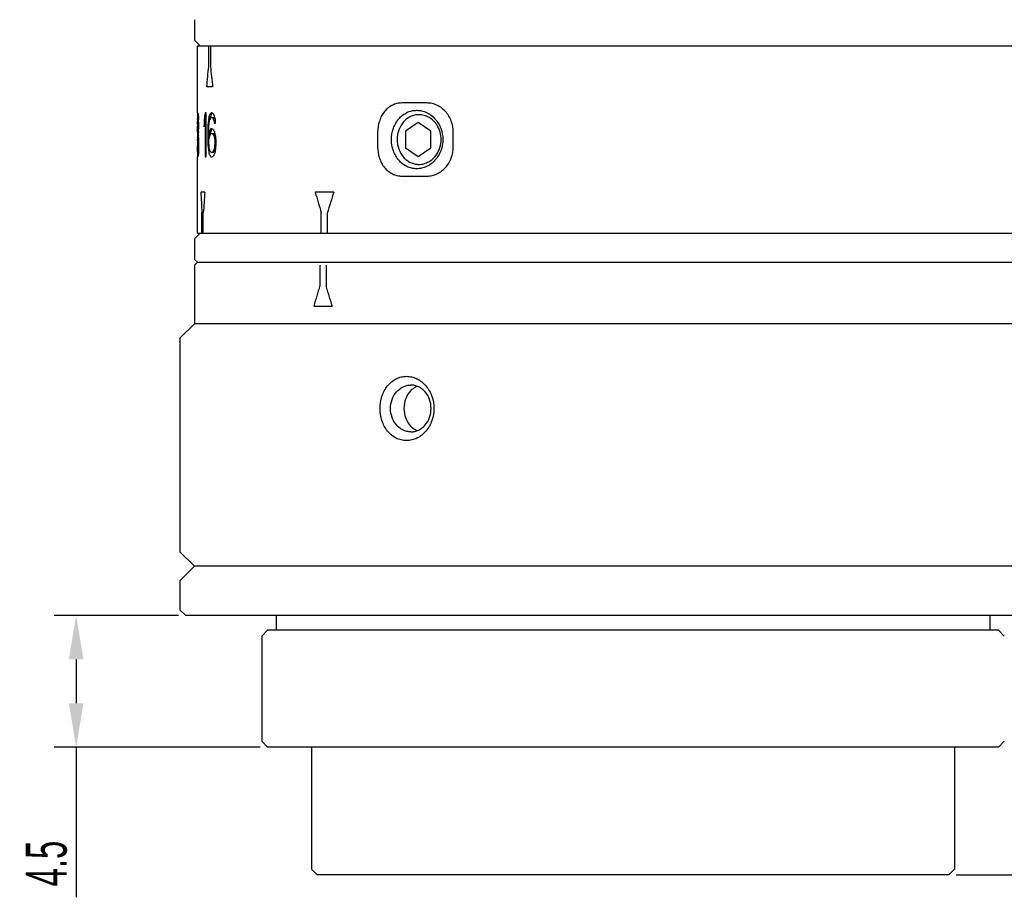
# Model space of a CAD drawing. Header units: millimetres. Extents: x 63 to 300, y 73 to 185.
# Tile 1 of 4: x 63 to 130, y 73 to 133. Entities that reach past the tile are written whole.
import ezdxf

# ---------------------------------------------------------------- set-up
doc = ezdxf.new("R2010")
doc.units = ezdxf.units.MM
doc.header["$LTSCALE"] = 16.335
doc.header["$PDMODE"] = 3
doc.header["$PDSIZE"] = 8
doc.layers.get('0').update_dxf_attribs({"linetype": 'CONTINUOUS'})
doc.layers.get('Defpoints').update_dxf_attribs({"linetype": 'CONTINUOUS'})
doc.layers.add('02___PRT_ALL_AXES', color=7, linetype='CONTINUOUS')
doc.styles.get("Standard").update_dxf_attribs({"font": 'txt', "width": 0.6})
doc.dimstyles.get("Standard").update_dxf_attribs({"dimtxt": 2.8, "dimasz": 3, "dimexe": 1.5, "dimexo": 0.5, "dimtad": 1, "dimdec": 3, "dimdsep": 46, "dimtxsty": 'STANDARD', "dimblk": '_FILLED', "dimblk1": '_FILLED', "dimblk2": '_FILLED', "dimcen": 0.09, "dimadec": 3, "dimazin": 2, "dimtol": 1, "dimtp": 0.001, "dimtm": 0.001, "dimtfac": 1, "dimtdec": 3, "dimtofl": 0, "dimtmove": 0, "dimatfit": 3, "dimldrblk": '_FILLED', "dimfxl": 1, "dimtolj": 1, "dimarcsym": 0})

# ---------------------------------------------------------------- blocks, each defined once
blk = doc.blocks.new('_FILLED')
at = {"color": 0, "linetype": 'ByBlock'}
blk.add_solid([(0, 0), (-1, 0.167), (-1, -0.167)], dxfattribs=at)
blk = doc.blocks.new('*D26')
at = {"color": 0, "lineweight": -2, "transparency": 16777216}
for p, q in [((105.212, 172.924), (163.902, 172.924)), ((162.402, 169.924), (162.402, 95.384)), ((135.812, 92.384), (163.902, 92.384))]:
    blk.add_line(p, q, dxfattribs=at)
at = {"layer": 'Defpoints', "color": 0, "transparency": 16777216}
for p in [(104.712, 172.924), (135.312, 92.384), (162.402, 92.384)]:
    blk.add_point(p, dxfattribs=at)
at = {"color": 0, "lineweight": -2, "transparency": 16777216, "xscale": 3, "yscale": 3, "zscale": 3}
for p, rotation in [((162.402, 172.924), 90), ((162.402, 92.384), 270)]:
    blk.add_blockref('_FILLED', p, dxfattribs=dict(at, rotation=rotation))
at = {"color": 0, "transparency": 16777216, "insert": (160.377, 132.654), "char_height": 2.8, "attachment_point": 5, "rotation": 90}
blk.add_mtext('\\A1;40.27', dxfattribs=at)
blk = doc.blocks.new('*D30')
at = {"color": 0, "lineweight": -2}
for p, q in [((135.812, 92.384), (163.902, 92.384)), ((162.402, 89.384), (162.402, 77.638)), ((126.812, 74.638), (163.902, 74.638))]:
    blk.add_line(p, q, dxfattribs=at)
at = {"layer": 'Defpoints', "color": 0}
for p in [(135.312, 92.384), (126.312, 74.638), (162.402, 74.638)]:
    blk.add_point(p, dxfattribs=at)
at = {"color": 0, "linetype": 'ByBlock', "lineweight": -2, "xscale": 3, "yscale": 3, "zscale": 3}
for p, rotation in [((162.402, 92.384), 90), ((162.402, 74.638), 270)]:
    blk.add_blockref('_FILLED', p, dxfattribs=dict(at, rotation=rotation))
at = {"color": 0, "insert": (160.377, 83.511), "char_height": 2.8, "attachment_point": 5, "rotation": 90}
blk.add_mtext('\\A1;8.87{}{{\\H0.7x;}{}}', dxfattribs=at)
blk = doc.blocks.new('*D28')
at = {"color": 0, "lineweight": -2, "transparency": 16777216}
for p, q in [((73.612, 92.384), (65.118, 92.384)), ((66.618, 89.384), (66.618, 86.384)), ((79.212, 83.384), (65.118, 83.384)), ((66.618, 83.384), (66.618, 73.114))]:
    blk.add_line(p, q, dxfattribs=at)
at = {"layer": 'Defpoints', "color": 0, "transparency": 16777216}
for p in [(74.112, 92.384), (66.618, 83.384), (79.712, 83.384)]:
    blk.add_point(p, dxfattribs=at)
at = {"color": 0, "lineweight": -2, "transparency": 16777216, "xscale": 3, "yscale": 3, "zscale": 3}
for p, rotation in [((66.618, 92.384), 90), ((66.618, 83.384), 270)]:
    blk.add_blockref('_FILLED', p, dxfattribs=dict(at, rotation=rotation))
at = {"color": 0, "transparency": 16777216, "insert": (64.593, 75.419), "char_height": 2.8, "attachment_point": 5, "rotation": 90}
blk.add_mtext('\\A1;4.5', dxfattribs=at)

msp = doc.modelspace()

# ---------------------------------------------------------------- linework, layer by layer
at = {"color": 7, "linetype": 'Continuous'}
for p, q in [((74.7116, 116.3577), (74.7116, 112.3577)), ((83.2873, 116.3577), (83.2873, 114.9577)), ((83.7115, 116.3577), (83.7115, 114.9577)), ((82.8738, 113.5577), (84.1466, 113.5577)), ((74.7116, 112.3577), (73.7116, 111.3577)), ((134.7116, 112.3577), (74.7116, 112.3577)), ((73.7116, 111.3577), (73.7116, 96.7577))]:
    msp.add_line(p, q, dxfattribs=at)
for points, knots in [([(83.2873, 114.9577), (83.2523, 114.841), (83.1827, 114.6076), (83.0778, 114.2579), (82.9749, 113.9079), (82.908, 113.6742), (82.8738, 113.5577)], [0, 0, 0, 0, 0.2502651, 0.5005102, 0.7503878, 1, 1, 1, 1]), ([(84.1466, 113.5577), (84.1101, 113.6745), (84.0355, 113.9074), (83.9263, 114.2574), (83.8191, 114.6077), (83.7473, 114.841), (83.7115, 114.9577)], [0, 0, 0, 0, 0.2503661, 0.5004798, 0.7502525, 1, 1, 1, 1]), ([(89.2116, 104.3577), (89.0894, 104.3577), (88.8431, 104.3873), (88.493, 104.5189), (88.1762, 104.7303), (87.9043, 105.0107), (87.6854, 105.3474), (87.4706, 105.8565), (87.3627, 106.5577), (87.4706, 107.2588), (87.6854, 107.7679), (87.9043, 108.1047), (88.1762, 108.3851), (88.493, 108.5965), (88.8431, 108.7281), (89.0894, 108.7577), (89.2116, 108.7577)], [0, 0, 0, 0, 0.0581754, 0.1167536, 0.1765248, 0.2380261, 0.3014484, 0.3666401, 0.5, 0.6333599, 0.6985516, 0.7619739, 0.8234752, 0.8832464, 0.9418246, 1, 1, 1, 1]), ([(89.2116, 108.7577), (89.3347, 108.7577), (89.5843, 108.7274), (89.9415, 108.5959), (90.2696, 108.3851), (90.654, 108.0093), (90.9971, 107.3959), (91.1372, 106.5577), (90.9971, 105.7194), (90.654, 105.1061), (90.2696, 104.7302), (89.9415, 104.5195), (89.5843, 104.3879), (89.3347, 104.3577), (89.2116, 104.3577)], [0, 0, 0, 0, 0.0578686, 0.1168834, 0.1774642, 0.2397279, 0.3681029, 0.5, 0.6318971, 0.7602721, 0.8225358, 0.8831166, 0.9421314, 1, 1, 1, 1]), ([(89.5116, 104.9577), (89.4209, 104.9577), (89.2377, 104.9786), (88.9751, 105.0712), (88.7336, 105.2212), (88.4494, 105.4919), (88.1946, 105.9407), (88.0909, 106.5577), (88.1946, 107.1747), (88.4494, 107.6234), (88.7336, 107.8941), (88.9751, 108.0441), (89.2377, 108.1367), (89.4209, 108.1577), (89.5116, 108.1577)], [0, 0, 0, 0, 0.0581512, 0.1170192, 0.1771893, 0.2390194, 0.3672021, 0.5, 0.6327979, 0.7609806, 0.8228107, 0.8829808, 0.9418488, 1, 1, 1, 1]), ([(89.5221, 107.7853), (89.3667, 107.632), (89.1193, 107.2402), (88.9973, 106.5594), (89.1181, 105.8782), (89.3647, 105.4859), (89.5199, 105.3322)], [0, 0, 0, 0, 0.2437642, 0.4999444, 0.7561588, 1, 1, 1, 1]), ([(89.5116, 104.9577), (89.6022, 104.9577), (89.7854, 104.9786), (90.048, 105.0712), (90.2895, 105.2212), (90.5737, 105.4919), (90.8285, 105.9407), (90.9322, 106.5577), (90.8285, 107.1747), (90.5737, 107.6234), (90.2895, 107.8941), (90.048, 108.0441), (89.7854, 108.1367), (89.6022, 108.1577), (89.5116, 108.1577)], [0, 0, 0, 0, 0.0581512, 0.1170192, 0.1771893, 0.2390194, 0.3672021, 0.5, 0.6327979, 0.7609806, 0.8228107, 0.8829808, 0.9418488, 1, 1, 1, 1]), ([(89.9317, 108.0618), (89.8941, 108.0459), (89.7452, 107.9739), (89.6108, 107.8727), (89.5221, 107.7853)], [0, 0, 0, 0, 0.2467573, 1, 1, 1, 1]), ([(89.5199, 105.3322), (89.55, 105.3025), (89.673, 105.191), (89.8169, 105.1022), (89.9308, 105.054)], [0, 0, 0, 0, 0.2548592, 1, 1, 1, 1])]:
    msp.add_open_spline(points, degree=3, knots=knots, dxfattribs=at)
at = {"layer": '02___PRT_ALL_AXES', "color": 7, "linetype": 'Continuous'}
for p, q in [((74.7116, 133.1577), (74.7116, 131.7577)), ((75.1116, 131.3577), (74.7116, 131.7577)), ((74.9116, 126.7743), (74.9116, 131.3577)), ((74.9116, 131.3577), (134.5114, 131.3577)), ((75.6643, 131.3577), (75.6643, 129.9577)), ((75.8041, 131.3577), (75.8041, 129.9577)), ((75.9557, 128.5577), (75.5363, 128.5577)), ((90.6223, 127.4577), (88.894, 127.4577)), ((74.9245, 126.716), (74.9237, 126.7105)), ((74.9245, 126.716), (74.9237, 126.7105)), ((74.9237, 126.7105), (74.9615, 126.7105)), ((74.9451, 126.7743), (74.9377, 126.7743)), ((75.5161, 126.7743), (75.4433, 126.7743)), ((75.5161, 123.7743), (75.5161, 126.7743)), ((75.777, 126.7105), (75.8741, 126.7105)), ((75.9167, 126.7743), (75.8534, 126.7743)), ((75.8991, 126.7318), (75.8741, 126.7105)), ((75.9373, 126.758), (75.9167, 126.7743)), ((74.9136, 126.3275), (74.9124, 125.8169)), ((74.9144, 126.3913), (74.9136, 126.3275)), ((74.9164, 126.519), (74.9813, 126.519)), ((74.9164, 126.0084), (74.9181, 126.136)), ((74.9181, 126.136), (74.919, 126.1998)), ((74.9232, 126.3302), (74.9256, 126.3913)), ((74.9413, 126.4552), (74.9947, 126.4552)), ((74.9535, 126.4126), (74.958, 126.3913)), ((74.9535, 126.4126), (74.9566, 126.3979)), ((74.958, 126.3913), (74.9628, 126.3275)), ((74.958, 126.3913), (74.9947, 126.3913)), ((74.9628, 126.3275), (74.973, 126.1998)), ((74.973, 126.1998), (74.9984, 126.1998)), ((74.973, 126.1998), (74.9784, 126.0722)), ((74.9784, 126.0722), (74.9813, 126.0084)), ((74.9856, 126.4552), (74.9813, 126.519)), ((74.9813, 126.0084), (74.9813, 125.8807)), ((74.9813, 126.0084), (75.0042, 126.0084)), ((75.0042, 126.0084), (74.9947, 126.3275)), ((75.0042, 125.8169), (75.0042, 126.0084)), ((75.3973, 126.4764), (75.3751, 126.3275)), ((75.3751, 126.3275), (75.3751, 125.8169)), ((75.3751, 126.3275), (75.4736, 126.3275)), ((75.3751, 125.8169), (75.4201, 126.1147)), ((75.4201, 126.1147), (75.4433, 126.2637)), ((75.4433, 126.2637), (75.4433, 123.7743)), ((75.4433, 126.2637), (75.5161, 126.2637)), ((75.5161, 126.6105), (75.4736, 126.3275)), ((75.4736, 126.3275), (75.4736, 126.2637)), ((75.6616, 126.2637), (75.634, 125.9445)), ((75.6755, 126.3488), (75.6616, 126.2637)), ((75.6616, 126.2637), (75.759, 126.2637)), ((75.7279, 126.5828), (75.7039, 126.519)), ((75.7039, 126.519), (75.8012, 126.519)), ((75.7039, 125.8807), (75.7135, 126.0084)), ((75.7135, 126.0084), (75.7183, 126.0722)), ((75.7183, 126.0722), (75.7376, 126.1998)), ((75.7376, 126.1998), (75.7474, 126.2637)), ((75.777, 126.3488), (75.792, 126.3913)), ((75.8252, 126.5828), (75.8012, 126.519)), ((75.8224, 126.4339), (75.8378, 126.4552)), ((75.8378, 126.4552), (76.0294, 126.4552)), ((75.9655, 126.4126), (75.982, 126.3913)), ((75.982, 126.3913), (76.0785, 126.3913)), ((75.982, 126.3913), (75.9987, 126.3488)), ((75.9987, 126.3488), (76.0324, 126.2637)), ((76.0324, 126.2637), (76.1286, 126.2637)), ((76.0324, 126.2637), (76.0551, 126.136)), ((76.0551, 126.136), (76.0666, 126.0722)), ((76.062, 126.4126), (76.0785, 126.3913)), ((76.0666, 126.0722), (76.1543, 126.0722)), ((76.0785, 126.3913), (76.095, 126.3488)), ((76.1013, 126.4339), (76.0839, 126.519)), ((76.095, 126.3488), (76.1286, 126.2637)), ((76.1424, 126.1998), (76.1365, 126.2637)), ((76.1543, 126.0722), (76.1424, 126.1998)), ((90.0116, 126.1124), (89.1455, 125.535)), ((90.8776, 125.535), (90.0116, 126.1124)), ((74.9124, 125.8169), (74.9136, 125.5615)), ((74.9154, 125.4339), (74.9164, 125.3701)), ((74.9172, 125.8169), (74.9164, 125.8807)), ((74.9164, 125.3701), (74.9813, 125.3701)), ((74.919, 125.6892), (74.9172, 125.8169)), ((74.9181, 125.3275), (74.919, 125.3062)), ((74.9209, 125.6254), (74.919, 125.6892)), ((74.919, 125.3062), (74.9813, 125.3062)), ((74.9256, 125.4977), (74.9209, 125.6254)), ((74.9282, 125.4764), (74.9256, 125.4977)), ((74.9492, 125.4552), (74.9451, 125.4339)), ((74.9451, 125.4339), (74.973, 125.4339)), ((74.9628, 125.5615), (74.958, 125.4977)), ((74.958, 125.4977), (74.9813, 125.4977)), ((74.9757, 125.753), (74.973, 125.6892)), ((74.973, 125.6892), (75.0042, 125.6892)), ((74.9757, 125.285), (74.973, 125.3062)), ((74.9813, 125.8807), (74.9757, 125.753)), ((74.9784, 125.3488), (74.9813, 125.3701)), ((74.9813, 125.8807), (75.0042, 125.8807)), ((74.9813, 125.3701), (74.9856, 125.4339)), ((74.9904, 125.5026), (74.9947, 125.5615)), ((74.9947, 125.5615), (75.001, 125.7318)), ((75.001, 125.7318), (75.0042, 125.8169)), ((75.634, 125.9445), (75.6203, 125.4977)), ((75.6203, 125.4977), (75.6203, 125.0509)), ((75.6203, 125.4977), (75.6897, 125.4977)), ((75.634, 125.9445), (75.7039, 125.9445)), ((75.6897, 125.4977), (75.7039, 125.8807)), ((75.6897, 125.3701), (75.6897, 125.4977)), ((75.7183, 125.4552), (75.6897, 125.3701)), ((75.6897, 125.3701), (75.787, 125.3701)), ((75.718, 125.3701), (75.718, 125.0509)), ((75.777, 125.6254), (75.8741, 125.6254)), ((75.8156, 125.4552), (75.787, 125.3701)), ((75.8224, 125.3488), (75.8378, 125.3701)), ((75.8378, 125.3701), (76.0456, 125.3701)), ((75.9328, 125.6892), (75.8534, 125.6892)), ((75.8991, 125.6467), (75.8741, 125.6254)), ((75.982, 125.3275), (75.9987, 125.3062)), ((75.9987, 125.3062), (76.095, 125.3062)), ((75.9987, 125.3062), (76.0155, 125.2637)), ((76.0785, 125.3275), (76.095, 125.3062)), ((76.095, 125.3062), (76.1118, 125.2637)), ((76.1543, 125.2424), (76.1013, 125.4339)), ((87.2368, 125.4577), (87.2368, 124.4577)), ((89.1455, 125.535), (89.1455, 124.3803)), ((90.8776, 124.3803), (90.8776, 125.535)), ((92.4141, 124.4577), (92.4141, 125.4577)), ((74.913, 125.0509), (74.912, 124.7318)), ((74.912, 124.7318), (74.913, 124.2211)), ((74.915, 125.1786), (74.913, 125.0509)), ((74.9164, 125.2424), (74.915, 125.1786)), ((74.9172, 125.2637), (74.9164, 125.2424)), ((74.9164, 125.2424), (74.9813, 125.2424)), ((74.9176, 124.902), (74.919, 124.9871)), ((74.9231, 125.0722), (74.9256, 125.1147)), ((74.9413, 125.1786), (74.9994, 125.1786)), ((74.9535, 125.136), (74.958, 125.1147)), ((74.9535, 125.136), (74.9566, 125.1213)), ((74.958, 125.1147), (74.9628, 125.0722)), ((74.958, 125.1147), (74.9994, 125.1147)), ((74.9628, 125.0722), (74.9677, 125.0296)), ((74.9677, 125.0296), (74.973, 124.9871)), ((74.973, 124.9871), (74.9856, 124.7318)), ((74.973, 124.9871), (74.9994, 124.9871)), ((74.9871, 125.1786), (74.9813, 125.2424)), ((74.9856, 124.7318), (74.9856, 124.5403)), ((74.9856, 124.7318), (75.0092, 124.7318)), ((74.9994, 125.0509), (74.9871, 125.1786)), ((75.0092, 124.7318), (74.9994, 125.0509)), ((75.0092, 124.5403), (75.0092, 124.7318)), ((75.6203, 125.0509), (75.634, 124.6041)), ((75.6203, 125.0509), (75.718, 125.0509)), ((75.7039, 124.8594), (75.7183, 125.0509)), ((75.7039, 124.6679), (75.7039, 124.8594)), ((75.7083, 124.6097), (75.7039, 124.6679)), ((75.7183, 124.4764), (75.7083, 124.6097)), ((75.7376, 125.136), (75.7474, 125.1786)), ((75.7474, 125.1786), (75.7622, 125.2211)), ((76.0155, 125.2637), (76.0494, 125.1786)), ((76.0494, 125.1786), (76.1456, 125.1786)), ((76.0723, 125.0935), (76.0839, 125.0509)), ((76.0839, 125.0509), (76.1799, 125.0509)), ((76.0839, 125.0509), (76.0962, 124.9147)), ((76.1013, 124.6679), (76.0897, 124.5403)), ((76.0962, 124.9147), (76.1013, 124.8594)), ((76.1013, 124.8594), (76.1013, 124.6679)), ((76.1013, 124.8594), (76.1973, 124.8594)), ((76.1013, 124.6679), (76.1973, 124.6679)), ((76.1118, 125.2637), (76.1456, 125.1786)), ((76.1902, 124.9232), (76.1543, 125.2424)), ((76.1902, 124.6041), (76.1902, 124.9232)), ((74.913, 124.2211), (74.9154, 124.0296)), ((74.919, 124.285), (74.9154, 124.5403)), ((74.9154, 124.0296), (74.9856, 124.0296)), ((74.9209, 124.2424), (74.919, 124.285)), ((74.9231, 124.1998), (74.9209, 124.2424)), ((74.9256, 124.1573), (74.9231, 124.1998)), ((74.9282, 124.136), (74.9256, 124.1573)), ((74.9492, 124.1147), (74.9451, 124.0935)), ((74.9451, 124.0935), (74.9856, 124.0935)), ((74.9628, 124.1998), (74.958, 124.1573)), ((74.958, 124.1573), (74.9856, 124.1573)), ((74.977, 124.3701), (74.973, 124.285)), ((74.973, 124.285), (74.9994, 124.285)), ((74.9856, 124.5403), (75.0092, 124.5403)), ((74.995, 124.1619), (74.9994, 124.2211)), ((74.9994, 124.2211), (75.0059, 124.4339)), ((75.0059, 124.4339), (75.0092, 124.5403)), ((75.634, 124.6041), (75.6616, 124.285)), ((75.634, 124.6041), (75.7039, 124.6041)), ((75.6616, 124.285), (75.759, 124.285)), ((75.6897, 124.1147), (75.7039, 124.0296)), ((75.7279, 124.4126), (75.7183, 124.4764)), ((75.7474, 124.285), (75.7279, 124.4126)), ((75.7622, 124.2424), (75.7474, 124.285)), ((75.792, 124.1573), (75.7622, 124.2424)), ((75.8072, 124.136), (75.792, 124.1573)), ((75.8378, 124.0935), (76.0456, 124.0935)), ((75.9655, 124.1147), (75.9491, 124.0935)), ((76.0155, 124.1998), (75.9987, 124.1573)), ((75.9987, 124.1573), (76.095, 124.1573)), ((76.062, 124.1147), (76.0456, 124.0935)), ((76.0608, 124.3488), (76.0494, 124.285)), ((76.0494, 124.285), (76.1456, 124.285)), ((76.0839, 124.4764), (76.0608, 124.3488)), ((76.0803, 123.9835), (76.1013, 124.0296)), ((76.0897, 124.5403), (76.0839, 124.4764)), ((76.0839, 124.4764), (76.1799, 124.4764)), ((76.1365, 124.1998), (76.1543, 124.285)), ((76.157, 124.3488), (76.1456, 124.285)), ((76.1543, 124.285), (76.1902, 124.6041)), ((89.1455, 124.3803), (90.0116, 123.803)), ((90.0116, 123.803), (90.8776, 124.3803)), ((74.9116, 118.5577), (74.9116, 123.7743)), ((74.922, 123.8381), (74.9481, 123.8381)), ((74.9319, 123.7743), (74.9422, 123.7743)), ((74.9592, 123.8169), (74.9652, 123.8381)), ((74.9619, 123.8268), (74.9652, 123.8381)), ((75.4433, 123.7743), (75.5161, 123.7743)), ((75.8534, 123.7743), (75.9328, 123.7743)), ((88.894, 122.4577), (90.6223, 122.4577)), ((75.4224, 121.3577), (75.1443, 121.3577)), ((84.2379, 121.3577), (82.9688, 121.3577)), ((75.2251, 118.5577), (75.2251, 119.9577)), ((75.3178, 118.5577), (75.3178, 119.9577)), ((83.3833, 118.5577), (83.3833, 119.9577)), ((83.8064, 118.5577), (83.8064, 119.9577)), ((74.7116, 118.1577), (75.1116, 118.5577)), ((74.9116, 118.5577), (134.5114, 118.5577)), ((74.7116, 118.1577), (74.7116, 116.7577)), ((74.9116, 116.5577), (74.7116, 116.7577)), ((74.9116, 116.5577), (74.7116, 116.3577)), ((74.9116, 116.5577), (134.5116, 116.5577)), ((74.7116, 95.7577), (73.7116, 96.7577)), ((73.7116, 94.7577), (74.7116, 95.7577)), ((134.7116, 95.7577), (74.7116, 95.7577)), ((73.7116, 94.7577), (73.7116, 92.7843)), ((74.1116, 92.3843), (73.7116, 92.7843)), ((135.3116, 92.3843), (74.1116, 92.3843)), ((80.3116, 92.3843), (80.3116, 91.3843)), ((129.1116, 92.3843), (129.1116, 91.3843)), ((79.3116, 90.9843), (79.7116, 91.3843)), ((79.3116, 90.9843), (79.3116, 83.7843)), ((129.7116, 91.3843), (79.7116, 91.3843)), ((130.1116, 90.9843), (129.7116, 91.3843)), ((79.7116, 83.3843), (79.3116, 83.7843)), ((129.7116, 83.3843), (130.1116, 83.7843)), ((129.7116, 83.3843), (79.7116, 83.3843)), ((82.7116, 83.3843), (82.7116, 75.0379)), ((126.7116, 83.3843), (126.7116, 75.0379)), ((83.1116, 74.6379), (82.7116, 75.0379)), ((126.3116, 74.6379), (126.7116, 75.0379)), ((126.3116, 74.6379), (83.1116, 74.6379))]:
    msp.add_line(p, q, dxfattribs=at)
for centre, radius, start, end in [((243.2542, 113.924), 168.3551, 174.535018, 175.013466), ((245.7214, 147.6384), 170.8347, 185.94052, 186.412805), ((86.1409, 126.1876), 11.2293, 177.656876, 177.982793), ((86.1497, 126.1872), 11.2381, 177.331135, 177.656872), ((76.2099, 126.5304), 1.2988, 169.176592, 171.786443), ((76.2656, 127.0808), 1.3556, 193.066921, 193.948039), ((76.2904, 127.087), 1.3812, 193.951398, 195.821239), ((86.3035, 127.7816), 11.3924, 185.394757, 186.040005), ((119.5342, 119.8186), 44.6362, 171.035033, 171.421913), ((88.943, 121.5722), 14.1332, 158.9582, 159.235197), ((89.0279, 121.5395), 14.2241, 158.682462, 158.958199), ((78.8546, 123.1075), 4.7385, 130.105018, 130.502751), ((78.9331, 123.0143), 4.8603, 129.71409, 130.105034), ((89.0734, 121.5765), 14.1626, 159.022659, 159.298962), ((79.0127, 122.9184), 4.9849, 129.329818, 129.714105), ((89.1581, 121.544), 14.2533, 158.747606, 159.022658), ((79.4094, 131.1778), 5.6205, 231.84714, 232.638603), ((89.938, 132.7956), 15.2096, 203.583482, 204.109271), ((106.0433, 125.9676), 31.1317, 178.985139, 179.220116), ((86.1333, 126.1878), 11.2217, 177.982797, 178.30887), ((92.4484, 125.6899), 17.5369, 177.90757, 178.333798), ((76.9077, 126.1533), 1.9963, 171.920335, 173.152093), ((76.9718, 126.8315), 2.0614, 190.519446, 191.724883), ((86.3371, 127.7851), 11.4262, 186.039859, 186.361812), ((106.3458, 128.6172), 31.4346, 183.943849, 184.17712), ((134.0676, 116.7065), 59.1828, 170.456277, 170.623335), ((91.7242, 120.7479), 16.9021, 160.648037, 160.953527), ((134.351, 116.7082), 59.366, 170.487717, 170.654244), ((81.1907, 122.5668), 6.6161, 144.2329, 144.685787), ((81.6438, 130.8071), 7.1801, 217.308581, 217.736726), ((81.7453, 130.7962), 7.1774, 217.215774, 217.643545), ((90.0868, 132.8621), 15.3726, 204.108809, 204.369713), ((136.2378, 138.7811), 61.391, 191.602675, 191.764895), ((106.0395, 125.9214), 31.128, 180.662379, 180.897378), ((82.7091, 125.6461), 7.7976, 182.029095, 182.341999), ((82.7119, 124.9662), 7.8003, 177.501605, 177.814433), ((76.985, 125.0549), 2.0748, 167.676309, 168.876471), ((92.6164, 124.2118), 17.7051, 175.213405, 175.62785), ((82.8999, 124.3106), 7.9892, 172.533215, 172.840893), ((82.9089, 126.3031), 7.9983, 187.313008, 187.620443), ((106.3373, 123.2724), 31.4261, 175.930634, 176.056167), ((91.6199, 120.0605), 16.7918, 160.953529, 161.26046), ((91.7242, 120.0245), 16.9021, 160.648038, 160.953527), ((91.7771, 119.6443), 16.9581, 160.495836, 160.8006), ((78.8546, 122.0224), 4.7385, 130.105018, 130.502751), ((81.1907, 121.4817), 6.6161, 144.2329, 144.685787), ((78.9331, 121.9292), 4.8603, 129.71409, 130.105034), ((91.7594, 120.0643), 16.8306, 161.01286, 161.318976), ((79.0127, 121.8333), 4.9849, 129.329818, 129.714105), ((91.8635, 120.0285), 16.9406, 160.708173, 161.012858), ((79.0547, 121.9123), 4.8891, 129.548224, 130.19849), ((79.428, 130.1292), 5.6507, 231.790166, 232.848997), ((81.6962, 129.7837), 7.2464, 217.523326, 217.948776), ((89.9972, 131.7751), 15.2744, 203.741789, 204.265987), ((81.7976, 129.7726), 7.2434, 217.430329, 217.855418), ((90.1472, 131.8426), 15.4389, 204.265524, 204.525629), ((130.2531, 124.0817), 55.3415, 179.150704, 179.326943), ((82.7214, 124.6466), 7.8098, 176.876405, 177.501531), ((76.9077, 124.8767), 1.9963, 171.920335, 173.152093), ((76.9718, 125.5549), 2.0614, 190.519446, 191.724883), ((109.3763, 117.4386), 34.5081, 167.111149, 167.256067), ((110.77, 134.4783), 35.9445, 194.994408, 195.134896), ((110.9673, 134.4741), 36.041, 194.946346, 195.086426), ((86.1293, 124.3224), 11.2178, 181.49542, 181.821574), ((86.1362, 124.3226), 11.2246, 181.821578, 182.147591), ((76.985, 123.7145), 2.0748, 167.676309, 168.876471), ((82.8742, 123.2925), 7.9633, 172.840741, 173.457488), ((86.3397, 122.725), 11.4288, 173.445084, 174.088886), ((130.5683, 121.6663), 55.657, 177.040076, 177.215521), ((106.3465, 121.8675), 31.4353, 175.81438, 176.05615), ((133.9969, 133.8304), 59.1111, 189.293014, 189.460233), ((88.8595, 128.9448), 14.0438, 200.486552, 200.7648), ((88.9855, 128.9927), 14.1786, 200.765246, 201.317978), ((81.2394, 128.0167), 6.6759, 215.541353, 215.99145), ((81.7491, 119.6387), 7.3133, 141.840512, 142.263279), ((92.6878, 117.6001), 17.9311, 158.111221, 158.403993), ((90.0606, 117.66), 15.3439, 155.66222, 155.995817), ((81.8503, 119.6501), 7.3101, 141.93404, 142.356459), ((92.7946, 117.6182), 17.9342, 158.177544, 158.616202), ((136.2378, 111.6825), 61.391, 168.235106, 168.397326), ((86.1442, 124.3229), 11.2327, 182.147595, 182.473443), ((76.1972, 124.0034), 1.2859, 187.386182, 189.302643), ((76.2125, 124.0059), 1.3014, 189.301023, 190.251597), ((76.284, 123.4505), 1.3745, 164.541732, 166.37429), ((86.3055, 122.7285), 11.3944, 174.08906, 174.411646), ((78.9331, 127.5339), 4.8599, 229.503853, 230.676789), ((79.3852, 119.3892), 5.5811, 127.50163, 128.213474), ((79.5146, 119.221), 5.7933, 127.156864, 127.503867), ((89.9477, 117.7103), 15.2202, 155.995916, 156.25868), ((239.6532, 130.1475), 164.7435, 183.058438, 183.546152), ((241.2499, 108.2615), 166.3438, 175.484461, 175.968025), ((327.6225, 193.0237), 254.9342, 196.326822, 196.654967), ((340.192, 41.6918), 268.0655, 162.711217, 163.024345)]:
    msp.add_arc(centre, radius, start, end, dxfattribs=at)
for points, knots in [([(88.894, 127.4577), (88.7835, 127.4577), (88.5609, 127.4315), (88.2429, 127.3157), (87.9532, 127.1275), (87.7024, 126.8758), (87.499, 126.5702), (87.2974, 126.1043), (87.2368, 125.716), (87.2368, 125.4577)], [0, 0, 0, 0, 0.1152341, 0.2313201, 0.3500117, 0.4725363, 0.5994632, 0.7305486, 1, 1, 1, 1]), ([(92.4141, 125.4577), (92.4141, 125.7169), (92.3219, 126.2336), (91.9274, 126.8952), (91.4246, 127.2762), (90.9721, 127.431), (90.738, 127.4577), (90.6223, 127.4577)], [0, 0, 0, 0, 0.2625537, 0.5185764, 0.7637213, 0.8828147, 1, 1, 1, 1]), ([(89.9116, 122.9577), (89.7979, 122.9576), (89.5689, 122.9828), (89.2413, 123.0977), (88.9413, 123.2837), (88.5884, 123.6209), (88.2744, 124.1844), (88.1477, 124.9576), (88.2743, 125.731), (88.5885, 126.2942), (88.9411, 126.6318), (89.2412, 126.8178), (89.569, 126.932), (89.7979, 126.9577), (89.9116, 126.9577)], [0, 0, 0, 0, 0.0583991, 0.1171318, 0.1769112, 0.2383089, 0.3663019, 0.5000013, 0.633702, 0.7616893, 0.8231005, 0.8828686, 0.9416027, 1, 1, 1, 1]), ([(90.0616, 126.6578), (89.9645, 126.6578), (89.7686, 126.636), (89.4875, 126.5398), (89.2289, 126.3828), (88.9238, 126.0972), (88.649, 125.6188), (88.5373, 124.9578), (88.649, 124.2968), (88.9237, 123.8183), (89.2287, 123.5327), (89.4873, 123.3755), (89.7685, 123.2794), (89.9643, 123.2578), (90.0615, 123.2578)], [0, 0, 0, 0, 0.0583202, 0.1171716, 0.1770489, 0.2385542, 0.3665448, 0.4999892, 0.6334352, 0.7614299, 0.8229452, 0.8828436, 0.9416941, 1, 1, 1, 1]), ([(89.9116, 126.9577), (90.0261, 126.9578), (90.2583, 126.932), (90.7079, 126.7776), (91.211, 126.3996), (91.6085, 125.7371), (91.7494, 124.9576), (91.6091, 124.1785), (91.2718, 123.6189), (90.903, 123.2835), (90.5925, 123.0981), (90.2581, 122.9839), (90.0261, 122.9577), (89.9116, 122.9577)], [0, 0, 0, 0, 0.0580198, 0.1171182, 0.2392468, 0.3675676, 0.4996968, 0.6318272, 0.7601429, 0.8223344, 0.8828812, 0.9419823, 1, 1, 1, 1]), ([(91.3052, 125.9375), (91.2351, 126.0473), (91.0719, 126.2486), (90.7675, 126.4802), (90.4244, 126.6245), (90.1812, 126.6575), (90.0615, 126.6575)], [0, 0, 0, 0, 0.2613656, 0.5143045, 0.7598574, 1, 1, 1, 1]), ([(91.2885, 123.9523), (91.3837, 124.0958), (91.533, 124.4167), (91.6118, 124.9417), (91.5418, 125.4682), (91.398, 125.7921), (91.3052, 125.9375)], [0, 0, 0, 0, 0.2471884, 0.4996962, 0.7523667, 1, 1, 1, 1]), ([(87.2368, 124.4577), (87.2368, 124.1993), (87.2974, 123.811), (87.499, 123.3451), (87.7024, 123.0395), (87.9532, 122.7878), (88.2429, 122.5996), (88.5609, 122.4838), (88.7835, 122.4577), (88.894, 122.4577)], [0, 0, 0, 0, 0.2694514, 0.4005368, 0.5274637, 0.6499883, 0.7686799, 0.8847659, 1, 1, 1, 1]), ([(90.0616, 123.2575), (90.179, 123.2575), (90.4173, 123.2896), (90.7543, 123.4285), (91.0552, 123.6515), (91.218, 123.846), (91.2885, 123.9523)], [0, 0, 0, 0, 0.2402838, 0.4859231, 0.7388173, 1, 1, 1, 1]), ([(90.6223, 122.4577), (90.738, 122.4577), (90.9721, 122.4843), (91.4246, 122.6392), (91.9274, 123.0202), (92.3219, 123.6817), (92.4141, 124.1985), (92.4141, 124.4577)], [0, 0, 0, 0, 0.1171853, 0.2362787, 0.4814236, 0.7374463, 1, 1, 1, 1])]:
    msp.add_open_spline(points, degree=3, knots=knots, dxfattribs=at)

# ---------------------------------------------------------------- dimensions: what is measured, and where the dimension line sits
dim = msp.add_linear_dim(base=(162.4018, 92.3843), p1=(104.7116, 172.9242), p2=(135.3116, 92.3843), angle=90, text='40.27', dimstyle='STANDARD')
dim.commit()
dim.dimension.update_dxf_attribs({"geometry": '*D26', "text_midpoint": (160.3768, 132.6543)})
dim = msp.add_linear_dim(base=(66.6185, 83.3843), p1=(74.1116, 92.3843), p2=(79.7116, 83.3843), angle=90, text='4.5', dimstyle='STANDARD')
dim.commit()
dim.dimension.update_dxf_attribs({"geometry": '*D28', "text_midpoint": (66.6185, 75.4193), "dimtype": 160})
dim = msp.add_linear_dim(base=(162.4018, 74.6379), p1=(135.3116, 92.3843), p2=(126.3116, 74.6379), angle=90, text='8.87{}{{\\H0.7x;}{}}', dimstyle='STANDARD', override={"dimdec": 2})
dim.commit()
dim.dimension.update_dxf_attribs({"geometry": '*D30', "text_midpoint": (160.3768, 83.5111)})

doc.saveas('drawing.dxf')
